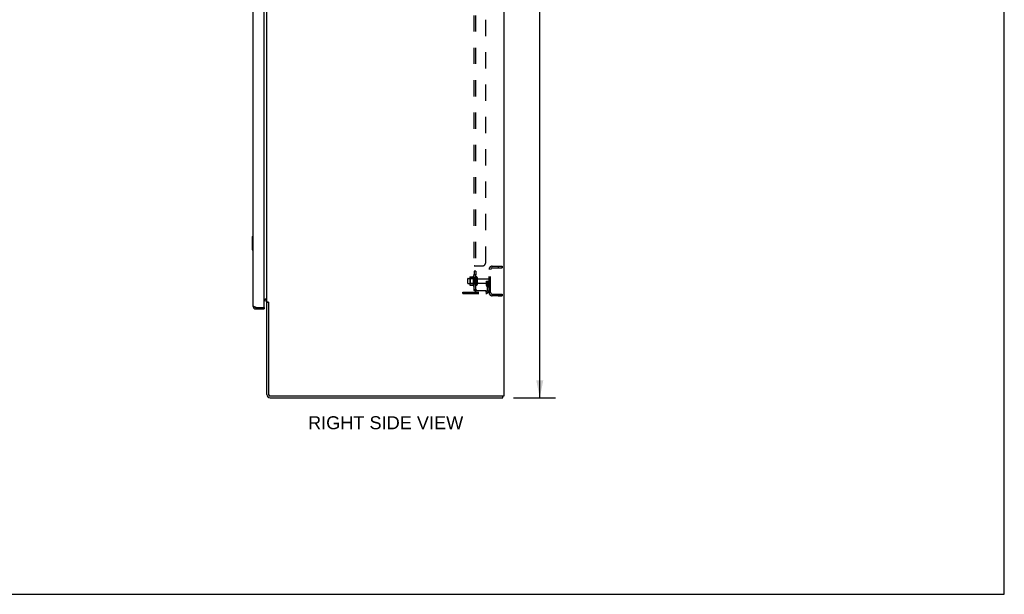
# Model space of a CAD drawing. Header units: inches. Extents: x 0 to 224, y 0 to 145.
# Tile 51 of 63: x 149 to 224, y 0 to 44. Entities that reach past the tile are written whole.
import ezdxf

# ---------------------------------------------------------------- set-up
doc = ezdxf.new("R2010")
doc.units = ezdxf.units.IN
doc.header["$LTSCALE"] = 12.302632
doc.header["$MEASUREMENT"] = 0
doc.linetypes.add('HIDDEN', pattern=[0.2, 0.1, -0.1])
doc.layers.get('0').update_dxf_attribs({"linetype": 'CONTINUOUS'})
for name, color, linetype in [('02___PRT_ALL_AXES', 7, 'CONTINUOUS'), ('DEFAULT_2', 8, 'HIDDEN'), ('DIMENSIONS', 7, 'CONTINUOUS')]:
    doc.layers.add(name, color=color, linetype=linetype)
doc.styles.get("Standard").update_dxf_attribs({"font": 'arial.ttf'})
doc.dimstyles.new('DIMSTYLE_1', dxfattribs={"dimtxt": 1.118421, "dimasz": 1.315789, "dimexe": 0.09, "dimexo": 0.07, "dimgap": 0.0425, "dimtad": 0, "dimtih": 1, "dimtoh": 1, "dimzin": 4, "dimdsep": 46, "dimtxsty": 'Standard', "dimblk": '_FILLED', "dimblk1": '_FILLED', "dimblk2": '_FILLED', "dimcen": 0.09, "dimazin": 1, "dimtfac": 1, "dimtdec": 3, "dimtofl": 0, "dimtmove": 0, "dimatfit": 3, "dimldrblk": '_FILLED', "dimfxl": 1, "dimtolj": 1, "dimtzin": 4, "dimarcsym": 0})
doc.dimstyles.new('DIMSTYLE_2', dxfattribs={"dimtxt": 0.986842, "dimasz": 1.315789, "dimexe": 0.09, "dimexo": 0.07, "dimgap": 0.0375, "dimtad": 0, "dimtih": 1, "dimtoh": 1, "dimzin": 4, "dimdsep": 46, "dimtxsty": 'Standard', "dimblk": '_FILLED', "dimblk1": '_FILLED', "dimblk2": '_FILLED', "dimcen": 0.09, "dimazin": 1, "dimtfac": 1, "dimtdec": 3, "dimtofl": 0, "dimtmove": 0, "dimatfit": 3, "dimldrblk": '_FILLED', "dimfxl": 1, "dimtolj": 1, "dimtzin": 4, "dimarcsym": 0})

# ---------------------------------------------------------------- blocks, each defined once
blk = doc.blocks.new('_FILLED')
at = {"color": 0, "linetype": 'ByBlock'}
blk.add_solid([(0, 0), (-1, 0.2), (-1, -0.2)], dxfattribs=at)
blk = doc.blocks.new('*D4')
at = {"layer": 'DIMENSIONS', "color": 2, "linetype": 'Continuous'}
for p, q in [((186.394, 86.951), (189.577, 86.951)), ((188.393, 86.951), (188.393, 52.069)), ((188.393, 14.951), (188.393, 49.832)), ((186.394, 14.951), (189.577, 14.951))]:
    blk.add_line(p, q, dxfattribs=at)
at = {"layer": 'DIMENSIONS', "color": 2, "linetype": 'Continuous', "xscale": 1.3157894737, "yscale": 1.3157894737, "zscale": 1.3157894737}
for p, rotation in [((188.393, 86.951), 90), ((188.393, 14.951), 270)]:
    blk.add_blockref('_FILLED', p, dxfattribs=dict(at, rotation=rotation))
at = {"layer": 'DIMENSIONS', "color": 2, "linetype": 'Continuous', "insert": (188.393, 51.51), "char_height": 1.1184, "width": 3.90824, "attachment_point": 2, "line_spacing_factor": 0.9}
blk.add_mtext('72.00', dxfattribs=at)
blk = doc.blocks.new('*D12')
at = {"layer": 'DIMENSIONS', "color": 2, "linetype": 'Continuous'}
for p, q in [((166.707, 80.423), (169.936, 80.423)), ((183.411, 80.423), (180.182, 80.423))]:
    blk.add_line(p, q, dxfattribs=at)
at = {"layer": 'DIMENSIONS', "color": 2, "linetype": 'Continuous', "xscale": 1.3157894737, "yscale": 1.3157894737, "zscale": 1.3157894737, "rotation": 180}
blk.add_blockref('_FILLED', (166.707, 80.423), dxfattribs=at)
at = {"layer": 'DIMENSIONS', "color": 2, "linetype": 'Continuous', "xscale": 1.3157894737, "yscale": 1.3157894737, "zscale": 1.3157894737}
blk.add_blockref('_FILLED', (183.411, 80.423), dxfattribs=at)
at = {"layer": 'DIMENSIONS', "color": 2, "linetype": 'Continuous', "insert": (175.059, 80.916), "char_height": 0.98684, "width": 9.25944, "attachment_point": 2, "line_spacing_factor": 0.9}
blk.add_mtext('16.70 USABLE\\PDEPTH', dxfattribs=at)

msp = doc.modelspace()

# ---------------------------------------------------------------- linework, layer by layer
at = {"color": 7, "linetype": 'Continuous'}
for p, q in [((223.684, 0), (223.684, 144.737)), ((185.661, 86.826), (185.661, 15.076)), ((167.661, 22.232), (167.661, 83.669)), ((166.558, 43.701), (166.603, 43.701)), ((166.543, 27.186), (166.543, 26.216)), ((166.603, 27.201), (166.558, 27.201)), ((166.589, 27.101), (166.589, 26.301)), ((166.558, 26.201), (166.603, 26.201)), ((167.457, 22.451), (167.63, 22.451)), ((166.849, 21.701), (166.849, 21.805)), ((167.437, 21.805), (167.457, 21.805)), ((167.536, 22.326), (167.457, 22.326)), ((167.457, 21.805), (167.457, 21.701)), ((167.651, 22.425), (167.646, 22.425)), ((167.661, 22.232), (167.747, 22.232)), ((167.779, 22.201), (167.661, 22.201)), ((167.661, 15.201), (167.661, 22.201)), ((167.768, 22.214), (167.773, 22.208)), ((167.784, 22.196), (167.786, 22.194)), ((167.786, 22.194), (167.786, 15.201)), ((185.661, 15.076), (167.911, 15.076)), ((185.598, 14.951), (185.598, 15.076)), ((167.911, 14.951), (185.598, 14.951)), ((0, 0), (223.684, 0))]:
    msp.add_line(p, q, dxfattribs=at)
at = {"color": 3, "linetype": 'Continuous'}
for p, q in [((166.603, 83.954), (166.603, 21.947)), ((167.457, 21.825), (167.457, 84.077)), ((166.849, 21.805), (167.437, 21.805)), ((166.849, 21.701), (167.457, 21.701))]:
    msp.add_line(p, q, dxfattribs=at)
at = {"color": 7, "linetype": 'Continuous'}
for points in [[(166.588, 27.137), (166.588, 27.131), (166.589, 27.125), (166.589, 27.119), (166.589, 27.113), (166.589, 27.107), (166.589, 27.101)], [(166.589, 26.301), (166.589, 26.294), (166.589, 26.288), (166.589, 26.282), (166.589, 26.276), (166.588, 26.27), (166.588, 26.264)], [(167.63, 22.451), (167.63, 22.449), (167.63, 22.447), (167.63, 22.445), (167.63, 22.444), (167.631, 22.442), (167.632, 22.441), (167.632, 22.439), (167.634, 22.438), (167.635, 22.436), (167.637, 22.435), (167.638, 22.433), (167.64, 22.432), (167.642, 22.431), (167.644, 22.429), (167.646, 22.428), (167.648, 22.427), (167.65, 22.426), (167.652, 22.424), (167.654, 22.423), (167.656, 22.422), (167.657, 22.42), (167.659, 22.419), (167.66, 22.417), (167.66, 22.416), (167.661, 22.414), (167.661, 22.413)], [(167.651, 22.425), (167.652, 22.424), (167.654, 22.423), (167.656, 22.422), (167.657, 22.42)], [(167.747, 22.232), (167.75, 22.23), (167.752, 22.229), (167.754, 22.227), (167.756, 22.226), (167.757, 22.224), (167.759, 22.223), (167.761, 22.221), (167.762, 22.219), (167.764, 22.218), (167.765, 22.217), (167.766, 22.215), (167.768, 22.214)], [(167.773, 22.208), (167.774, 22.206), (167.776, 22.204), (167.777, 22.203), (167.779, 22.201), (167.78, 22.2), (167.782, 22.198), (167.784, 22.196)]]:
    msp.add_lwpolyline(points, dxfattribs=at)
at = {"color": 3, "linetype": 'Continuous'}
for points in [[(166.762, 21.838), (166.748, 21.843), (166.735, 21.849), (166.722, 21.854), (166.709, 21.859), (166.697, 21.865), (166.686, 21.87), (166.675, 21.876), (166.665, 21.881), (166.655, 21.887), (166.646, 21.892), (166.638, 21.898), (166.631, 21.903), (166.624, 21.909), (166.619, 21.914), (166.614, 21.92), (166.61, 21.925), (166.607, 21.931), (166.604, 21.936), (166.603, 21.942), (166.603, 21.947)], [(166.849, 21.805), (166.819, 21.816), (166.805, 21.821), (166.79, 21.827), (166.776, 21.832), (166.762, 21.838)]]:
    msp.add_lwpolyline(points, dxfattribs=at)
at = {"color": 7, "linetype": 'Continuous'}
for centre, radius, start, end in [((166.558, 27.186), 0.015, 90, 180), ((166.588, 27.186), 0.015, 0, 90), ((166.558, 26.216), 0.015, 180, 270), ((166.588, 26.216), 0.015, 270, 360), ((166.849, 21.947), 0.142, 228.61683, 270), ((166.767, 22.091), 0.26, 270, 272.60797), ((167.536, 22.201), 0.125, 0, 90), ((167.911, 15.201), 0.25, 180, 270), ((167.911, 15.201), 0.125, 180, 270)]:
    msp.add_arc(centre, radius, start, end, dxfattribs=at)
at = {"color": 3, "linetype": 'Continuous'}
for centre, radius, start, end in [((167.536, 22.201), 0.25, 60.42704, 90), ((166.849, 21.947), 0.246, 180, 270), ((167.437, 21.825), 0.02, 270, 360)]:
    msp.add_arc(centre, radius, start, end, dxfattribs=at)
at = {"layer": '02___PRT_ALL_AXES', "color": 7, "linetype": 'Continuous'}
msp.add_line((166.543, 27.186), (166.543, 26.216), dxfattribs=at)
at = {"layer": '02___PRT_ALL_AXES', "color": 8, "linetype": 'HIDDEN'}
for p, q in [((184.536, 22.951), (184.536, 24.701)), ((184.661, 22.951), (184.661, 24.701)), ((185.223, 24.951), (185.536, 24.951)), ((185.223, 24.951), (185.223, 24.826)), ((185.223, 24.826), (185.536, 24.826)), ((185.536, 24.951), (185.536, 24.826)), ((182.941, 24.009), (183.536, 24.009)), ((183.341, 24.182), (183.341, 23.47)), ((183.536, 24.585), (183.411, 24.585)), ((183.411, 24.585), (183.411, 24.304)), ((183.536, 24.304), (183.411, 24.304)), ((183.411, 24.076), (183.411, 24.16)), ((183.536, 24.076), (183.411, 24.076)), ((183.411, 24.076), (183.411, 23.576)), ((183.536, 24.585), (183.536, 24.304)), ((183.536, 24.076), (183.536, 23.576)), ((183.704, 23.992), (184.506, 23.992)), ((182.941, 23.643), (183.536, 23.643)), ((183.536, 23.576), (183.411, 23.576)), ((183.411, 23.492), (183.411, 23.576)), ((183.704, 23.66), (184.506, 23.66)), ((185.223, 22.826), (185.536, 22.826)), ((185.223, 22.826), (185.223, 22.701)), ((185.223, 22.701), (185.536, 22.701)), ((185.536, 22.826), (185.536, 22.701))]:
    msp.add_line(p, q, dxfattribs=at)
for centre, radius, start, end in [((183.941, 23.826), 0.698, 149.33687, 152.3186), ((183.372, 24.16), 0.0384, 0, 145.55034), ((183.941, 23.826), 0.698, 207.6814, 210.66313), ((183.372, 23.492), 0.0384, 214.44966, 360)]:
    msp.add_arc(centre, radius, start, end, dxfattribs=at)
at = {"layer": 'DEFAULT_2', "color": 8, "linetype": 'HIDDEN'}
for p, q in [((183.411, 23.107), (183.411, 82.794)), ((183.536, 23.107), (183.536, 82.794)), ((184.286, 25.232), (184.286, 80.669)), ((183.412, 24.951), (183.411, 24.949)), ((183.411, 24.948), (183.411, 24.947)), ((183.536, 24.947), (183.411, 24.947)), ((183.465, 24.982), (184.036, 24.982)), ((184.786, 24.951), (185.536, 24.951)), ((184.786, 24.826), (185.536, 24.826)), ((185.536, 24.826), (185.536, 24.951)), ((182.911, 23.979), (182.911, 23.673)), ((183.075, 24.081), (183.075, 23.57)), ((183.095, 24.009), (183.075, 24.029)), ((183.391, 24.009), (183.095, 24.009)), ((183.095, 24.009), (183.095, 23.642)), ((183.096, 24.145), (183.314, 24.145)), ((183.391, 24.009), (183.411, 24.029)), ((183.391, 24.009), (183.391, 23.642)), ((183.642, 24.09), (183.642, 23.561)), ((184.536, 23.124), (184.536, 23.962)), ((183.095, 23.642), (183.075, 23.622)), ((183.391, 23.642), (183.095, 23.642)), ((183.096, 23.507), (183.314, 23.507)), ((183.391, 23.642), (183.411, 23.622)), ((184.342, 23.826), (184.432, 23.826)), ((184.342, 23.485), (184.342, 23.826)), ((184.446, 23.651), (184.342, 23.651)), ((184.363, 23.419), (184.412, 23.351)), ((184.432, 23.826), (184.536, 23.826)), ((184.432, 23.124), (184.432, 23.826)), ((184.446, 23.485), (184.446, 23.826)), ((184.448, 23.479), (184.496, 23.411)), ((184.536, 23.826), (184.496, 23.826)), ((182.536, 22.982), (184.289, 22.982)), ((182.536, 22.878), (182.536, 22.982)), ((182.536, 22.878), (184.289, 22.878)), ((182.783, 22.878), (182.783, 22.982)), ((183.039, 22.878), (183.039, 22.982)), ((183.536, 23.107), (183.411, 23.107)), ((183.465, 23.068), (183.561, 23.148)), ((183.476, 23.107), (183.48, 23.107)), ((183.648, 23.107), (184.286, 23.107)), ((184.286, 23.107), (184.286, 22.982)), ((184.786, 22.826), (185.536, 22.826)), ((185.536, 22.701), (184.786, 22.701)), ((185.536, 22.826), (185.536, 22.701))]:
    msp.add_line(p, q, dxfattribs=at)
for points in [[(183.43, 24.965), (183.427, 24.963), (183.424, 24.962), (183.421, 24.96), (183.418, 24.958), (183.416, 24.956), (183.414, 24.955), (183.413, 24.953), (183.412, 24.951), (183.411, 24.949), (183.411, 24.948), (183.411, 24.947)], [(183.424, 24.962), (183.421, 24.96), (183.418, 24.958), (183.416, 24.956), (183.414, 24.955)], [(183.437, 24.968), (183.433, 24.966), (183.43, 24.965)], [(183.465, 24.982), (183.463, 24.98), (183.46, 24.979), (183.458, 24.977), (183.455, 24.976), (183.451, 24.974), (183.448, 24.973), (183.444, 24.971), (183.437, 24.968)], [(183.465, 24.982), (183.463, 24.98), (183.46, 24.979), (183.458, 24.977)], [(183.55, 24.962), (183.546, 24.959), (183.544, 24.958), (183.542, 24.957), (183.541, 24.955), (183.539, 24.954), (183.538, 24.952), (183.537, 24.951), (183.536, 24.949), (183.536, 24.948), (183.536, 24.947)], [(183.542, 24.957), (183.541, 24.955), (183.539, 24.954), (183.538, 24.952), (183.537, 24.951), (183.536, 24.949), (183.536, 24.948), (183.536, 24.947)], [(183.561, 24.982), (183.562, 24.98), (183.562, 24.978), (183.562, 24.977), (183.561, 24.975), (183.561, 24.974), (183.56, 24.972), (183.559, 24.971), (183.558, 24.969), (183.557, 24.968), (183.555, 24.966), (183.554, 24.965), (183.552, 24.964), (183.55, 24.962)], [(183.56, 24.972), (183.559, 24.971), (183.558, 24.969), (183.557, 24.968), (183.555, 24.966), (183.554, 24.965), (183.552, 24.964)], [(183.561, 24.982), (183.562, 24.98), (183.562, 24.978), (183.562, 24.977), (183.561, 24.975), (183.561, 24.974)], [(183.087, 24.139), (183.088, 24.14), (183.089, 24.141), (183.09, 24.142), (183.091, 24.143), (183.093, 24.144), (183.095, 24.144), (183.096, 24.145)], [(183.323, 24.15), (183.323, 24.15), (183.323, 24.149), (183.323, 24.149), (183.322, 24.149), (183.322, 24.148), (183.322, 24.148), (183.322, 24.148), (183.321, 24.148), (183.321, 24.147), (183.321, 24.147), (183.32, 24.147), (183.32, 24.146), (183.319, 24.146), (183.318, 24.145), (183.318, 24.145), (183.317, 24.145), (183.315, 24.145), (183.314, 24.145)], [(183.087, 23.513), (183.088, 23.511), (183.089, 23.51), (183.09, 23.509), (183.091, 23.508), (183.093, 23.507), (183.095, 23.507), (183.096, 23.507)], [(183.314, 23.507), (183.315, 23.507), (183.317, 23.506), (183.318, 23.506), (183.318, 23.506), (183.319, 23.505), (183.32, 23.505), (183.32, 23.505), (183.321, 23.504), (183.321, 23.504), (183.321, 23.504), (183.322, 23.503), (183.322, 23.503), (183.322, 23.503), (183.322, 23.503), (183.323, 23.502), (183.323, 23.502), (183.323, 23.502), (183.323, 23.501)], [(183.44, 23.084), (183.433, 23.087), (183.43, 23.088), (183.427, 23.09), (183.424, 23.091), (183.421, 23.093), (183.418, 23.095), (183.416, 23.097), (183.414, 23.098), (183.413, 23.1), (183.412, 23.102), (183.411, 23.104), (183.411, 23.105), (183.411, 23.107)], [(183.465, 23.068), (183.463, 23.071), (183.46, 23.073), (183.458, 23.075), (183.455, 23.077), (183.451, 23.078), (183.448, 23.08), (183.444, 23.082), (183.44, 23.084)], [(183.54, 23.13), (183.54, 23.13), (183.54, 23.13), (183.539, 23.13), (183.539, 23.129), (183.539, 23.129), (183.538, 23.129), (183.538, 23.129), (183.537, 23.128), (183.537, 23.128), (183.536, 23.128), (183.536, 23.127), (183.535, 23.127), (183.534, 23.127), (183.534, 23.126), (183.533, 23.126), (183.533, 23.126), (183.532, 23.125), (183.531, 23.125), (183.531, 23.125), (183.53, 23.124), (183.529, 23.124), (183.529, 23.124), (183.528, 23.123), (183.527, 23.123), (183.527, 23.123), (183.526, 23.122), (183.525, 23.122), (183.524, 23.122), (183.524, 23.121), (183.523, 23.121), (183.522, 23.121), (183.521, 23.12), (183.521, 23.12), (183.52, 23.12), (183.519, 23.119), (183.518, 23.119), (183.517, 23.119), (183.516, 23.118), (183.515, 23.118), (183.515, 23.118), (183.514, 23.117), (183.513, 23.117), (183.512, 23.116), (183.511, 23.116), (183.51, 23.116), (183.509, 23.115), (183.508, 23.115), (183.507, 23.115), (183.506, 23.114), (183.505, 23.114), (183.504, 23.114), (183.503, 23.113), (183.502, 23.113), (183.501, 23.113), (183.5, 23.112), (183.499, 23.112), (183.497, 23.112), (183.496, 23.111), (183.495, 23.111), (183.494, 23.111), (183.493, 23.11), (183.492, 23.11), (183.491, 23.11), (183.49, 23.11), (183.489, 23.109), (183.488, 23.109), (183.488, 23.109), (183.487, 23.109), (183.486, 23.109), (183.485, 23.108), (183.484, 23.108), (183.483, 23.108), (183.482, 23.108), (183.481, 23.108), (183.48, 23.107), (183.48, 23.107), (183.479, 23.107), (183.478, 23.107), (183.477, 23.107), (183.477, 23.107), (183.477, 23.107), (183.476, 23.107), (183.476, 23.107)], [(183.554, 23.134), (183.55, 23.131), (183.548, 23.128), (183.546, 23.126), (183.544, 23.124), (183.542, 23.122), (183.541, 23.119), (183.539, 23.117), (183.538, 23.115), (183.537, 23.112), (183.536, 23.11), (183.536, 23.109), (183.536, 23.107)], [(183.536, 23.127), (183.536, 23.127), (183.537, 23.128), (183.537, 23.128), (183.538, 23.128), (183.538, 23.129), (183.538, 23.129), (183.539, 23.129), (183.539, 23.129), (183.539, 23.13), (183.54, 23.13), (183.54, 23.13), (183.54, 23.13)], [(183.561, 23.148), (183.562, 23.147), (183.562, 23.146), (183.562, 23.146), (183.561, 23.145), (183.561, 23.144), (183.56, 23.142), (183.559, 23.141), (183.558, 23.139), (183.557, 23.138), (183.555, 23.136), (183.554, 23.134)]]:
    msp.add_lwpolyline(points, dxfattribs=at)
for centre, radius, start, end in [((184.036, 25.232), 0.25, 270, 360), ((184.786, 24.701), 0.25, 90, 180), ((184.786, 24.701), 0.125, 90, 180), ((182.941, 23.979), 0.03, 90, 180), ((183.216, 24.081), 0.141, 156.05, 180), ((183.589, 24.09), 0.053, 0, 180), ((183.704, 24.054), 0.0625, 180, 270), ((184.506, 23.962), 0.03, 0, 90), ((182.941, 23.673), 0.03, 180, 270), ((183.216, 23.57), 0.141, 180, 203.95), ((183.648, 23.219), 0.237, 180, 270), ((183.589, 23.561), 0.053, 180, 360), ((183.648, 23.219), 0.112, 180, 270), ((183.704, 23.597), 0.0625, 90, 180), ((184.456, 23.485), 0.114, 180, 215.75389), ((184.328, 23.29), 0.104, 0, 35.75389), ((184.456, 23.485), 0.01, 180, 215.75389), ((184.328, 23.29), 0.208, 0, 35.75389), ((184.506, 23.69), 0.03, 270, 360), ((184.289, 23.124), 0.246, 270, 360), ((184.289, 23.124), 0.142, 270, 360), ((184.786, 22.951), 0.25, 180, 270), ((184.786, 22.951), 0.125, 180, 270)]:
    msp.add_arc(centre, radius, start, end, dxfattribs=at)

# ---------------------------------------------------------------- texts
at = {"layer": 'DIMENSIONS', "color": 2, "linetype": 'Continuous', "insert": (176.682, 13.543), "char_height": 0.98684, "width": 11.76873, "attachment_point": 2, "line_spacing_factor": 0.9}
msp.add_mtext('RIGHT SIDE VIEW', dxfattribs=at)

# ---------------------------------------------------------------- dimensions: what is measured, and where the dimension line sits
at = {"layer": 'DIMENSIONS', "color": 2, "linetype": 'Continuous'}
dim = msp.add_linear_dim(base=(188.393, 14.951), p1=(186.324, 86.951), p2=(186.324, 14.951), angle=270, dimstyle='DIMSTYLE_1', dxfattribs=at)
dim.commit()
dim.dimension.update_dxf_attribs({"geometry": '*D4', "text_midpoint": (188.393, 50.944), "dimtype": 160})
dim = msp.add_linear_dim(base=(166.707, 80.423), p1=(183.411, 80.919), p2=(166.707, 22.641), angle=180, text='<> USABLE\\PDEPTH', dimstyle='DIMSTYLE_2', dxfattribs=at)
dim.commit()
dim.dimension.update_dxf_attribs({"geometry": '*D12', "text_midpoint": (175.059, 79.682), "dimtype": 160})

doc.saveas('drawing.dxf')
